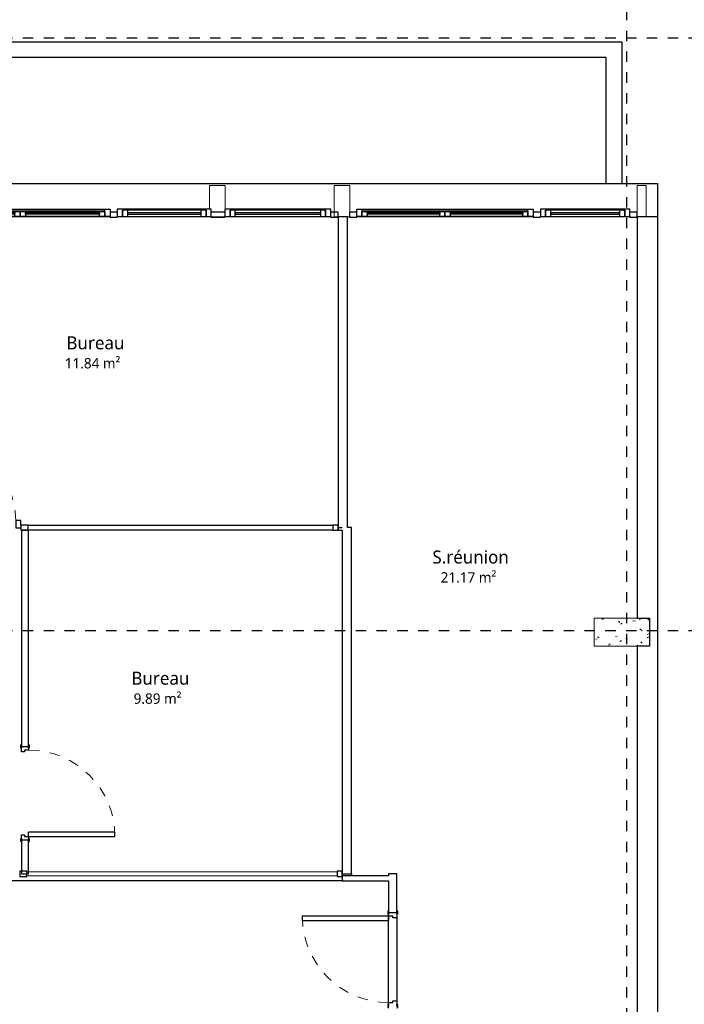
# Model space of a CAD drawing. Header units: metres. Extents: x -21.5 to 32.8, y -37.3 to -3.8.
# Tile 10 of 14: x 16.7 to 23.1, y -19.2 to -9.7. Entities that reach past the tile are written whole.
import ezdxf

# ---------------------------------------------------------------- set-up
doc = ezdxf.new("R2010")
doc.units = ezdxf.units.M
doc.linetypes.add('Ligne de quadrillage', pattern=[0.022225, 0.0127, -0.003175, 0.003175, -0.003175])
doc.linetypes.add('Tiret', pattern=[0.0025, 0.00125, -0.00125])
for name, color, linetype, lineweight in [('A-AREA-IDEN', 250, 'Continuous', 30), ('A-DOOR', 250, 'Continuous', 25), ('A-DOOR-FRAM', 250, 'Continuous', 25), ('A-FLOR', 250, 'Continuous', 25), ('A-GLAZ', 250, 'Continuous', 25), ('A-GLAZ-CURT', 250, 'Continuous', 18), ('A-GLAZ-CWMG', 250, 'Continuous', 18), ('A-WALL', 250, 'Continuous', 25), ('I-WALL', 250, 'Continuous', 25), ('S-COLS', 250, 'Continuous', 18), ('S-GRID', 250, 'Continuous', 30)]:
    doc.layers.add(name, color=color, linetype=linetype, lineweight=lineweight)
doc.styles.add('Trebuchet MS', font='trebuc.ttf', dxfattribs={"height": 0.125})
doc.styles.add('Trebuchet MS_2', font='trebuc.ttf', dxfattribs={"height": 0.1})

# ---------------------------------------------------------------- blocks, each defined once
blk = doc.blocks.new('MR 1 Vantail - MR 1 Vantail-607967-Niveau 2')
at = {"layer": 'A-GLAZ'}
for p, q in [((-0.37, 0.0268), (-0.43, 0.0268)), ((-0.43, 0.0268), (-0.43, -0.0432)), ((-0.33, 0.0168), (-0.38, 0.0168)), ((-0.38, 0.0168), (-0.38, -0.0432)), ((-0.38, -0.0432), (-0.38, 0.0168)), ((-0.38, 0.0168), (-0.37, 0.0168)), ((0.37, 0.0268), (-0.37, 0.0268)), ((-0.37, 0.0168), (-0.37, 0.0268)), ((0.33, 0.0168), (-0.33, 0.0168)), ((-0.33, -0.0432), (-0.33, 0.0168)), ((0.38, 0.0168), (0.33, 0.0168)), ((0.33, 0.0168), (0.33, -0.0432)), ((0.37, 0.0268), (0.37, 0.0168)), ((0.43, 0.0268), (0.37, 0.0268)), ((0.37, 0.0168), (0.38, 0.0168)), ((0.38, -0.0432), (0.38, 0.0168)), ((0.38, 0.0168), (0.38, -0.0432)), ((0.43, -0.0432), (0.43, 0.0268)), ((-0.43, -0.0432), (-0.38, -0.0432)), ((-0.38, -0.0432), (-0.33, -0.0432)), ((0.33, -0.0072), (-0.33, -0.0072)), ((-0.33, -0.0072), (-0.33, -0.0192)), ((-0.33, -0.0192), (0.33, -0.0192)), ((-0.33, -0.0432), (0.33, -0.0432)), ((0.33, -0.0192), (0.33, -0.0072)), ((0.33, -0.0432), (0.38, -0.0432)), ((0.38, -0.0432), (0.43, -0.0432))]:
    blk.add_line(p, q, dxfattribs=at)
blk = doc.blocks.new('MR 1 Vantail - MR 1 Vantail-568093-Niveau 2')
at = {"layer": 'A-GLAZ'}
for p, q in [((-0.4497, 0.0268), (-0.5097, 0.0268)), ((-0.5097, 0.0268), (-0.5097, -0.0432)), ((-0.4097, 0.0168), (-0.4597, 0.0168)), ((-0.4597, 0.0168), (-0.4597, -0.0432)), ((-0.4597, -0.0432), (-0.4597, 0.0168)), ((-0.4597, 0.0168), (-0.4497, 0.0168)), ((0.4497, 0.0268), (-0.4497, 0.0268)), ((-0.4497, 0.0168), (-0.4497, 0.0268)), ((0.4097, 0.0168), (-0.4097, 0.0168)), ((-0.4097, -0.0432), (-0.4097, 0.0168)), ((0.4597, 0.0168), (0.4097, 0.0168)), ((0.4097, 0.0168), (0.4097, -0.0432)), ((0.4497, 0.0268), (0.4497, 0.0168)), ((0.5097, 0.0268), (0.4497, 0.0268)), ((0.4497, 0.0168), (0.4597, 0.0168)), ((0.4597, -0.0432), (0.4597, 0.0168)), ((0.4597, 0.0168), (0.4597, -0.0432)), ((0.5097, -0.0432), (0.5097, 0.0268)), ((-0.5097, -0.0432), (-0.4597, -0.0432)), ((-0.4597, -0.0432), (-0.4097, -0.0432)), ((0.4097, -0.0072), (-0.4097, -0.0072)), ((-0.4097, -0.0072), (-0.4097, -0.0192)), ((-0.4097, -0.0192), (0.4097, -0.0192)), ((-0.4097, -0.0432), (0.4097, -0.0432)), ((0.4097, -0.0192), (0.4097, -0.0072)), ((0.4097, -0.0432), (0.4597, -0.0432)), ((0.4597, -0.0432), (0.5097, -0.0432))]:
    blk.add_line(p, q, dxfattribs=at)
blk = doc.blocks.new('MR2  - MR2 -564001-Niveau 2')
at = {"layer": 'A-GLAZ'}
for p, q in [((-0.8635, 0.0432), (-0.8135, 0.0432)), ((-0.8635, -0.0268), (-0.8635, 0.0432)), ((-0.8135, -0.0068), (-0.8135, 0.0432)), ((-0.8135, 0.0432), (-0.7635, 0.0432)), ((-0.8135, 0.0432), (-0.8135, -0.0168)), ((-0.7635, 0.0432), (-0.05, 0.0432)), ((-0.7635, 0.0432), (-0.7635, -0.0068)), ((-0.7635, 0.0072), (-0.7635, 0.0192)), ((-0.7635, 0.0192), (-0.05, 0.0192)), ((-0.05, 0.0072), (-0.7635, 0.0072)), ((-0.05, 0.0432), (0, 0.0432)), ((-0.05, -0.0068), (-0.05, 0.0432)), ((-0.05, 0.0192), (-0.05, 0.0072)), ((0, 0.0432), (0, -0.0068)), ((0, 0.0432), (0.05, 0.0432)), ((0, -0.0068), (0, 0.0432)), ((0.05, 0.0432), (0.7635, 0.0432)), ((0.05, 0.0432), (0.05, -0.0068)), ((0.05, 0.0072), (0.05, 0.0192)), ((0.05, 0.0192), (0.7635, 0.0192)), ((0.7635, 0.0072), (0.05, 0.0072)), ((0.7635, 0.0432), (0.8135, 0.0432)), ((0.7635, -0.0068), (0.7635, 0.0432)), ((0.7635, 0.0192), (0.7635, 0.0072)), ((0.8135, 0.0432), (0.8135, -0.0068)), ((0.8135, 0.0432), (0.8635, 0.0432)), ((0.8135, -0.0168), (0.8135, 0.0432)), ((0.8635, 0.0432), (0.8635, -0.0268)), ((-0.8035, -0.0268), (-0.8635, -0.0268)), ((-0.7635, -0.0068), (-0.8135, -0.0068)), ((-0.8135, -0.0168), (-0.8035, -0.0168)), ((-0.8035, -0.0168), (0.8035, -0.0168)), ((-0.8035, -0.0168), (-0.8035, -0.0268)), ((0.8035, -0.0268), (-0.8035, -0.0268)), ((-0.05, -0.0068), (-0.7635, -0.0068)), ((0, -0.0068), (-0.05, -0.0068)), ((0.05, -0.0068), (0, -0.0068)), ((0.7635, -0.0068), (0.05, -0.0068)), ((0.8135, -0.0068), (0.7635, -0.0068)), ((0.8035, -0.0168), (0.8135, -0.0168)), ((0.8035, -0.0268), (0.8035, -0.0168)), ((0.8635, -0.0268), (0.8035, -0.0268))]:
    blk.add_line(p, q, dxfattribs=at)
blk = doc.blocks.new('MR 1 Vantail - MR 1 Vantail-564172-Niveau 2')
at = {"layer": 'A-GLAZ'}
for p, q in [((-0.392, 0.0268), (-0.452, 0.0268)), ((-0.452, 0.0268), (-0.452, -0.0432)), ((-0.352, 0.0168), (-0.402, 0.0168)), ((-0.402, 0.0168), (-0.402, -0.0432)), ((-0.402, -0.0432), (-0.402, 0.0168)), ((-0.402, 0.0168), (-0.392, 0.0168)), ((0.392, 0.0268), (-0.392, 0.0268)), ((-0.392, 0.0168), (-0.392, 0.0268)), ((0.352, 0.0168), (-0.352, 0.0168)), ((-0.352, -0.0432), (-0.352, 0.0168)), ((0.402, 0.0168), (0.352, 0.0168)), ((0.352, 0.0168), (0.352, -0.0432)), ((0.392, 0.0268), (0.392, 0.0168)), ((0.452, 0.0268), (0.392, 0.0268)), ((0.392, 0.0168), (0.402, 0.0168)), ((0.402, -0.0432), (0.402, 0.0168)), ((0.402, 0.0168), (0.402, -0.0432)), ((0.452, -0.0432), (0.452, 0.0268)), ((-0.452, -0.0432), (-0.402, -0.0432)), ((-0.402, -0.0432), (-0.352, -0.0432)), ((0.352, -0.0072), (-0.352, -0.0072)), ((-0.352, -0.0072), (-0.352, -0.0192)), ((-0.352, -0.0192), (0.352, -0.0192)), ((-0.352, -0.0432), (0.352, -0.0432)), ((0.352, -0.0192), (0.352, -0.0072)), ((0.352, -0.0432), (0.402, -0.0432)), ((0.402, -0.0432), (0.452, -0.0432))]:
    blk.add_line(p, q, dxfattribs=at)
blk = doc.blocks.new('Meneau rectangulaire - 50 x 35 pvc gris-564003-Niveau 2')
at = {"layer": 'A-GLAZ-CWMG', "lineweight": 25}
for p, q in [((0, 0), (-0.07, 0)), ((0, -0.05), (0, 0)), ((-0.07, -0.0432), (-0.07, -0.05)), ((-0.07, -0.05), (0, -0.05))]:
    blk.add_line(p, q, dxfattribs=at)
blk = doc.blocks.new('Meneau rectangulaire - 50 x 35 pvc gris-563999-Niveau 2')
at = {"layer": 'A-GLAZ-CWMG', "lineweight": 25}
for p, q in [((-0.035, 0), (0.035, 0)), ((-0.035, -0.05), (-0.035, -0.0432)), ((0.035, -0.05), (-0.035, -0.05)), ((0.035, -0.0432), (0.035, -0.05))]:
    blk.add_line(p, q, dxfattribs=at)
blk = doc.blocks.new('Meneau rectangulaire - 50 x 65 pvc gris-564000-Niveau 2')
at = {"layer": 'A-GLAZ-CWMG', "lineweight": 25}
for p, q in [((-0.065, 0), (0.065, 0)), ((-0.065, -0.05), (-0.065, -0.0432)), ((0.065, -0.05), (-0.065, -0.05)), ((0.065, -0.0432), (0.065, -0.05))]:
    blk.add_line(p, q, dxfattribs=at)
blk = doc.blocks.new('Meneau rectangulaire - 50 x 35 pvc gris-607815-Niveau 2')
at = {"layer": 'A-GLAZ-CWMG', "lineweight": 25}
for p, q in [((0, 0), (-0.07, 0)), ((0, -0.05), (0, 0)), ((-0.07, -0.0432), (-0.07, -0.05)), ((-0.07, -0.05), (0, -0.05))]:
    blk.add_line(p, q, dxfattribs=at)
blk = doc.blocks.new('Meneau rectangulaire - 50 x 35 pvc gris-607816-Niveau 2')
at = {"layer": 'A-GLAZ-CWMG', "lineweight": 25}
for p, q in [((-0.07, 0), (0, 0)), ((0, 0), (0, -0.05)), ((-0.07, -0.05), (-0.07, -0.0432)), ((0, -0.05), (-0.07, -0.05))]:
    blk.add_line(p, q, dxfattribs=at)
blk = doc.blocks.new('Poteaux porteurs 74 - Poteaux porteurs 1-565346-Niveau 2')
at = {"layer": 'S-COLS'}
for p, q in [((14.5494, -11.3364), (14.3994, -11.3364)), ((14.3994, -11.3364), (14.3994, -11.5647)), ((14.5494, -11.5647), (14.5494, -11.3364)), ((14.3994, -11.6347), (14.3994, -11.6364)), ((14.3994, -11.6364), (14.5494, -11.6364)), ((14.5494, -11.6364), (14.5494, -11.6347))]:
    blk.add_line(p, q, dxfattribs=at)
blk = doc.blocks.new('Poteaux porteurs 75 - Poteaux porteurs 1-565365-Niveau 2')
at = {"layer": 'S-COLS'}
for p, q in [((14.5494, -11.3364), (14.3994, -11.3364)), ((14.3994, -11.3364), (14.3994, -11.6364)), ((14.5494, -11.6364), (14.5494, -11.3364)), ((14.3994, -11.6364), (14.5494, -11.6364))]:
    blk.add_line(p, q, dxfattribs=at)
blk = doc.blocks.new('Int_ Simple - PP _0_83m x 2_04m_-528616-Niveau 2')
at = {"layer": 'A-DOOR'}
for p, q in [((0.38, 0.87), (0.34, 0.87)), ((0.34, 0.87), (0.34, 0.04)), ((0.38, 0.04), (0.38, 0.87)), ((0.38, 0.04), (0.34, 0.04))]:
    blk.add_line(p, q, dxfattribs=at)
at = {"layer": 'A-DOOR', "lineweight": 35}
for p, q in [((-0.5, 0.04), (-0.5, 0.045)), ((-0.5, 0.045), (-0.47, 0.045)), ((-0.47, 0.04), (-0.485, 0.04)), ((-0.47, 0.045), (-0.47, 0.04)), ((0.4, 0.04), (0.4, 0.045)), ((0.4, 0.045), (0.43, 0.045)), ((0.415, 0.04), (0.4, 0.04)), ((0.43, 0.045), (0.43, 0.04)), ((-0.5, -0.045), (-0.5, -0.04)), ((-0.47, -0.045), (-0.5, -0.045)), ((-0.485, -0.04), (-0.47, -0.04)), ((-0.47, -0.04), (-0.47, -0.045)), ((0.4, -0.045), (0.4, -0.04)), ((0.4, -0.04), (0.415, -0.04)), ((0.43, -0.045), (0.4, -0.045)), ((0.43, -0.04), (0.43, -0.045))]:
    blk.add_line(p, q, dxfattribs=at)
at = {"layer": 'A-DOOR', "linetype": 'Tiret', "lineweight": 18}
blk.add_arc((0.38, 0.04), 0.83, 90, 180, dxfattribs=at)
at = {"layer": 'A-DOOR-FRAM'}
for p, q in [((-0.485, 0.04), (-0.45, 0.04)), ((-0.45, 0.04), (-0.45, 0)), ((0.38, 0.04), (0.415, 0.04)), ((0.38, 0), (0.38, 0.04)), ((-0.435, -0.04), (-0.485, -0.04)), ((-0.45, 0), (-0.435, 0)), ((-0.435, 0), (-0.435, -0.04)), ((0.365, 0), (0.38, 0)), ((0.365, -0.04), (0.365, 0)), ((0.415, -0.04), (0.365, -0.04))]:
    blk.add_line(p, q, dxfattribs=at)
blk = doc.blocks.new('Poteaux porteurs 90 - Poteaux porteurs 1-578809-Niveau 2')
at = {"layer": 'S-COLS'}
for p, q in [((22.6859, -11.3364), (22.5979, -11.3364)), ((22.5979, -11.3364), (22.5979, -11.6364)), ((22.6859, -11.6364), (22.6859, -11.3364)), ((22.5979, -11.6364), (22.6859, -11.6364))]:
    blk.add_line(p, q, dxfattribs=at)
blk = doc.blocks.new('Porte simple - Porte simple-579466-Niveau 2')
at = {"layer": 'A-DOOR'}
for p, q in [((-0.371, 0.8771), (-0.421, 0.8771)), ((-0.421, 0.8771), (-0.421, 0.035)), ((-0.371, 0.035), (-0.371, 0.8771)), ((-0.421, 0.035), (-0.371, 0.035))]:
    blk.add_line(p, q, dxfattribs=at)
at = {"layer": 'A-DOOR', "linetype": 'Tiret', "lineweight": 18}
blk.add_arc((-0.421, 0.035), 0.8421, 0.68044, 90, dxfattribs=at)
at = {"layer": 'A-DOOR-FRAM'}
for p, q in [((-0.421, 0.045), (-0.471, 0.045)), ((-0.471, 0.045), (-0.471, 0)), ((-0.421, -0.025), (-0.421, 0.045)), ((0.471, 0.045), (0.421, 0.045)), ((0.421, 0.045), (0.421, -0.025)), ((0.471, 0), (0.471, 0.045)), ((-0.471, -0.025), (-0.421, -0.025)), ((0.421, -0.025), (0.471, -0.025))]:
    blk.add_line(p, q, dxfattribs=at)
blk = doc.blocks.new('Panneau système - Vitré-579455-Niveau 2')
at = {"layer": 'A-GLAZ-CURT'}
for p, q in [((1.4649, 0.045), (-1.4649, 0.045)), ((-1.4649, 0.045), (-1.4649, 0.005)), ((-1.4649, 0.005), (1.4649, 0.005)), ((1.4649, 0.005), (1.4649, 0.045))]:
    blk.add_line(p, q, dxfattribs=at)
blk = doc.blocks.new('Meneau rectangulaire - 50 x 25mm-576818-Niveau 2')
at = {"layer": 'A-GLAZ-CWMG', "lineweight": 25}
for p, q in [((0, 0), (-0.05, 0)), ((-0.05, 0), (-0.05, -0.05)), ((0, -0.05), (0, 0)), ((-0.05, -0.05), (0, -0.05))]:
    blk.add_line(p, q, dxfattribs=at)
blk = doc.blocks.new('Meneau rectangulaire - 50 x 35-572450-Niveau 2')
at = {"layer": 'A-GLAZ-CWMG', "lineweight": 25}
for p, q in [((-0.035, 0), (0.035, 0)), ((-0.035, -0.05), (-0.035, 0)), ((0.035, 0), (0.035, -0.05)), ((0.035, -0.05), (-0.035, -0.05))]:
    blk.add_line(p, q, dxfattribs=at)
blk = doc.blocks.new('Meneau rectangulaire - 50 x 25mm-579451-Niveau 2')
at = {"layer": 'A-GLAZ-CWMG'}
for p, q in [((16.7431, -14.6024), (19.6728, -14.6024)), ((19.6728, -14.6524), (16.7471, -14.6524))]:
    blk.add_line(p, q, dxfattribs=at)
blk = doc.blocks.new('Int_ Simple - PP _0_83m x 2_04m_-492363-Niveau 2')
at = {"layer": 'A-DOOR'}
for p, q in [((0.38, 0.865), (0.34, 0.865)), ((0.34, 0.865), (0.34, 0.035)), ((0.38, 0.035), (0.38, 0.865)), ((0.38, 0.035), (0.34, 0.035))]:
    blk.add_line(p, q, dxfattribs=at)
at = {"layer": 'A-DOOR', "lineweight": 35}
for p, q in [((-0.5, 0.035), (-0.5, 0.04)), ((-0.5, 0.04), (-0.47, 0.04)), ((-0.47, 0.035), (-0.485, 0.035)), ((-0.47, 0.04), (-0.47, 0.035)), ((0.4, 0.035), (0.4, 0.04)), ((0.4, 0.04), (0.43, 0.04)), ((0.415, 0.035), (0.4, 0.035)), ((0.43, 0.04), (0.43, 0.035)), ((-0.5, -0.04), (-0.5, -0.035)), ((-0.47, -0.04), (-0.5, -0.04)), ((-0.485, -0.035), (-0.47, -0.035)), ((-0.47, -0.035), (-0.47, -0.04)), ((0.4, -0.04), (0.4, -0.035)), ((0.4, -0.035), (0.415, -0.035)), ((0.43, -0.04), (0.4, -0.04)), ((0.43, -0.035), (0.43, -0.04))]:
    blk.add_line(p, q, dxfattribs=at)
at = {"layer": 'A-DOOR', "linetype": 'Tiret', "lineweight": 18}
blk.add_arc((0.38, 0.035), 0.83, 90, 180, dxfattribs=at)
at = {"layer": 'A-DOOR-FRAM'}
for p, q in [((-0.485, 0.035), (-0.45, 0.035)), ((-0.45, 0.035), (-0.45, -0.005)), ((0.38, 0.035), (0.415, 0.035)), ((0.38, -0.005), (0.38, 0.035)), ((-0.435, -0.035), (-0.485, -0.035)), ((-0.45, -0.005), (-0.435, -0.005)), ((-0.435, -0.005), (-0.435, -0.035)), ((0.365, -0.005), (0.38, -0.005)), ((0.365, -0.035), (0.365, -0.005)), ((0.415, -0.035), (0.365, -0.035))]:
    blk.add_line(p, q, dxfattribs=at)
blk = doc.blocks.new('Panneau système - Vitré-576815-Niveau 2')
at = {"layer": 'A-GLAZ-CURT'}
for p, q in [((1.4905, 0.045), (-1.4905, 0.045)), ((-1.4905, 0.045), (-1.4905, 0.005)), ((-1.4905, 0.005), (1.4905, 0.005)), ((1.4905, 0.005), (1.4905, 0.045))]:
    blk.add_line(p, q, dxfattribs=at)
blk = doc.blocks.new('MR2  - MR2 -607977-Niveau 2')
at = {"layer": 'A-GLAZ'}
for p, q in [((-0.8481, 0.0432), (-0.7981, 0.0432)), ((-0.8481, -0.0268), (-0.8481, 0.0432)), ((-0.7981, -0.0068), (-0.7981, 0.0432)), ((-0.7981, 0.0432), (-0.7481, 0.0432)), ((-0.7981, 0.0432), (-0.7981, -0.0168)), ((-0.7481, 0.0432), (-0.05, 0.0432)), ((-0.7481, 0.0432), (-0.7481, -0.0068)), ((-0.7481, 0.0072), (-0.7481, 0.0192)), ((-0.7481, 0.0192), (-0.05, 0.0192)), ((-0.05, 0.0072), (-0.7481, 0.0072)), ((-0.05, 0.0432), (0, 0.0432)), ((-0.05, -0.0068), (-0.05, 0.0432)), ((-0.05, 0.0192), (-0.05, 0.0072)), ((0, 0.0432), (0, -0.0068)), ((0, 0.0432), (0.05, 0.0432)), ((0, -0.0068), (0, 0.0432)), ((0.05, 0.0432), (0.7481, 0.0432)), ((0.05, 0.0432), (0.05, -0.0068)), ((0.05, 0.0072), (0.05, 0.0192)), ((0.05, 0.0192), (0.7481, 0.0192)), ((0.7481, 0.0072), (0.05, 0.0072)), ((0.7481, 0.0432), (0.7981, 0.0432)), ((0.7481, -0.0068), (0.7481, 0.0432)), ((0.7481, 0.0192), (0.7481, 0.0072)), ((0.7981, 0.0432), (0.7981, -0.0068)), ((0.7981, 0.0432), (0.8481, 0.0432)), ((0.7981, -0.0168), (0.7981, 0.0432)), ((0.8481, 0.0432), (0.8481, -0.0268)), ((-0.7881, -0.0268), (-0.8481, -0.0268)), ((-0.7481, -0.0068), (-0.7981, -0.0068)), ((-0.7981, -0.0168), (-0.7881, -0.0168)), ((-0.7881, -0.0168), (0.7881, -0.0168)), ((-0.7881, -0.0168), (-0.7881, -0.0268)), ((0.7881, -0.0268), (-0.7881, -0.0268)), ((-0.05, -0.0068), (-0.7481, -0.0068)), ((0, -0.0068), (-0.05, -0.0068)), ((0.05, -0.0068), (0, -0.0068)), ((0.7481, -0.0068), (0.05, -0.0068)), ((0.7981, -0.0068), (0.7481, -0.0068)), ((0.7881, -0.0168), (0.7981, -0.0168)), ((0.7881, -0.0268), (0.7881, -0.0168)), ((0.8481, -0.0268), (0.7881, -0.0268))]:
    blk.add_line(p, q, dxfattribs=at)
blk = doc.blocks.new('Meneau rectangulaire - 50 x 35-607929-Niveau 2')
at = {"layer": 'A-GLAZ-CWMG', "lineweight": 25}
for p, q in [((-0.035, 0), (0.035, 0)), ((-0.035, -0.05), (-0.035, -0.0432)), ((0.035, -0.05), (-0.035, -0.05)), ((0.035, -0.0432), (0.035, -0.05))]:
    blk.add_line(p, q, dxfattribs=at)

msp = doc.modelspace()

# ---------------------------------------------------------------- hatches: boundary and pattern name
at = {"layer": 'S-COLS'}
h = msp.add_hatch(dxfattribs=at)
h.set_pattern_fill('FP_2', color=256, style=0, pattern_type=2)
h.set_pattern_definition([(50, (0, 0), (0.3647987, -0.031967), [0.038, -0.419]), (355, (0, 0), (-0.070921, 0.382637), [0.03, -0.335]), (100.451, (0.03, -0.003), (0.294358, 0.3502047), [0.032, -0.356]), (46.184, (0, 0.102), (0.542072, -0.083569), [0.057, -0.629]), (96.636, (0.045, 0.095), (0.474956, 0.495204), [0.049, -0.534]), (351.184, (0, 0.102), (0.47449, 0.495128), [0.046, -0.503]), (21, (0.051, 0.076), (0.3035623, -0.204817), [0.038, -0.419]), (326, (0.051, 0.076), (0.1234774, 0.369045), [0.03, -0.335]), (71.451, (0.076, 0.059), (0.427234, 0.1635883), [0.032, -0.356]), (37.5, (0, 0), (0.0065432, 0.16888217), [0.017, -0.314, 0.017, -0.324, -0.337]), (37.5, (0, 0), (0.0065432, 0.16888217), [-0.672, 0.017, -0.32]), (7.5, (0, 0), (0.1340145, 0.2002052), [0.017, -0.177, 0.017, -0.307, -0.128]), (7.5, (0, 0), (0.1340145, 0.2002052), [-0.518, 0.017, -0.112]), (327.5, (-0.113, 0), (0.27126974, -0.0115642), [0.017, -0.11, 0.017, -0.379, -0.526]), (327.5, (-0.113, 0), (0.27126974, -0.0115642), [-0.523, 0.017, -0.509]), (317.5, (-0.164, 0), (0.2964495, 0.0511634), [0.017, -0.148, 0.017, -0.246, -0.373]), (317.5, (-0.164, 0), (0.2964495, 0.0511634), [-0.428, 0.017, -0.357])])
h.paths.add_polyline_path([(22.7159, -15.7679), (22.7159, -15.4979), (22.1859, -15.4979), (22.1859, -15.7679), (22.5979, -15.7679)])

# ---------------------------------------------------------------- linework, layer by layer
at = {"layer": 'A-FLOR'}
for p, q in [((19.8521, -17.9553), (19.8521, -17.9749)), ((19.7621, -18.0249), (12.1555, -18.0249)), ((20.2084, -19.1935), (20.2084, -18.3635)), ((20.2884, -18.3785), (20.2884, -19.1785))]:
    msp.add_line(p, q, dxfattribs=at)
at = {"layer": 'A-WALL'}
for p, q in [((11.581, -9.9546), (22.4496, -9.9546)), ((22.4496, -9.9546), (22.4496, -11.3164)), ((22.2996, -10.1046), (11.581, -10.1046)), ((22.2996, -11.3164), (22.2996, -10.1046)), ((11.581, -11.3164), (22.7979, -11.3164)), ((22.7979, -24.0271), (22.7979, -11.3164)), ((17.5294, -11.6364), (15.8024, -11.6364)), ((18.4854, -11.6364), (17.5994, -11.6364)), ((19.6528, -11.6364), (18.6354, -11.6364)), ((21.5979, -11.6364), (19.9018, -11.6364)), ((22.5279, -11.6364), (21.6679, -11.6364)), ((22.5979, -11.6364), (22.5979, -15.4979)), ((22.7979, -11.6364), (22.5979, -11.6364)), ((19.7228, -14.6264), (19.7621, -14.6264)), ((22.5979, -15.4979), (22.7159, -15.4979)), ((22.7159, -15.4979), (22.7159, -15.7679)), ((22.5979, -15.7679), (22.5979, -19.6032)), ((22.7159, -15.7679), (22.5979, -15.7679))]:
    msp.add_line(p, q, dxfattribs=at)
at = {"layer": 'I-WALL'}
for p, q in [((19.7228, -11.6364), (19.7228, -14.6514)), ((19.8128, -11.6364), (19.7228, -11.6364)), ((19.8128, -14.6264), (19.8128, -11.6364)), ((16.7471, -14.6524), (16.6771, -14.6524)), ((16.6771, -14.6524), (16.6771, -16.7313)), ((16.7471, -16.7313), (16.7471, -14.6524)), ((19.7228, -14.6514), (19.7621, -14.6514)), ((19.7621, -14.6514), (19.7621, -17.9553)), ((19.8521, -14.6264), (19.8128, -14.6264)), ((19.8521, -17.9553), (19.8521, -14.6264)), ((16.6771, -16.7313), (16.7471, -16.7313)), ((16.7471, -17.6313), (16.6771, -17.6313)), ((16.6771, -17.6313), (16.6771, -17.9553)), ((16.7471, -17.9553), (16.7471, -17.6313)), ((16.6771, -17.9553), (16.7471, -17.9553)), ((19.7621, -17.9553), (19.8521, -17.9553)), ((20.2084, -17.9749), (19.7621, -17.9749)), ((19.7621, -17.9749), (19.7621, -18.0249)), ((20.2884, -17.9553), (20.2084, -17.9553)), ((20.2084, -17.9553), (20.2084, -17.9749)), ((20.2884, -18.3285), (20.2884, -17.9553)), ((19.7621, -18.0249), (20.2084, -18.0249)), ((20.2084, -18.0249), (20.2084, -18.3285)), ((20.2084, -18.3285), (20.2884, -18.3285))]:
    msp.add_line(p, q, dxfattribs=at)
at = {"layer": 'S-COLS'}
for p, q in [((22.5979, -15.4979), (22.1859, -15.4979)), ((22.1859, -15.4979), (22.1859, -15.7679)), ((22.7159, -15.4979), (22.5979, -15.4979)), ((22.7159, -15.7679), (22.7159, -15.4979)), ((22.1859, -15.7679), (22.5979, -15.7679)), ((22.5979, -15.7679), (22.7159, -15.7679))]:
    msp.add_line(p, q, dxfattribs=at)
at = {"layer": 'S-GRID', "linetype": 'Ligne de quadrillage'}
for p, q in [((22.4986, -37.3469), (22.4986, -4.4509)), ((-21.5083, -9.9146), (32.1236, -9.9146)), ((-21.5083, -15.6159), (32.1236, -15.6159))]:
    msp.add_line(p, q, dxfattribs=at)

# ---------------------------------------------------------------- block references
at = {"layer": 'A-DOOR'}
msp.add_blockref('Porte simple - Porte simple-579466-Niveau 2', (16.2021, -14.6024), dxfattribs=at)
for name, p, rotation in [('Int_ Simple - PP _0_83m x 2_04m_-492363-Niveau 2', (16.7121, -17.2163), 270), ('Int_ Simple - PP _0_83m x 2_04m_-528616-Niveau 2', (20.2484, -18.7435), 90)]:
    msp.add_blockref(name, p, dxfattribs=dict(at, rotation=rotation))
at = {"layer": 'A-GLAZ', "rotation": 180}
for name, p in [('MR2  - MR2 -564001-Niveau 2', (16.6659, -11.5914)), ('MR2  - MR2 -607977-Niveau 2', (20.7499, -11.5914))]:
    msp.add_blockref(name, p, dxfattribs=at)
at = {"layer": 'A-GLAZ'}
for name, p in [('MR 1 Vantail - MR 1 Vantail-564172-Niveau 2', (18.0514, -11.5914)), ('MR 1 Vantail - MR 1 Vantail-568093-Niveau 2', (19.1431, -11.5914)), ('MR 1 Vantail - MR 1 Vantail-607967-Niveau 2', (22.0979, -11.5914))]:
    msp.add_blockref(name, p, dxfattribs=at)
at = {"layer": 'A-GLAZ-CURT', "rotation": 180}
for name, p in [('Panneau système - Vitré-579455-Niveau 2', (18.2079, -14.6024)), ('Panneau système - Vitré-576815-Niveau 2', (18.2216, -17.9313))]:
    msp.add_blockref(name, p, dxfattribs=at)
at = {"layer": 'A-GLAZ-CWMG', "extrusion": (0, 0, -1)}
for name, p in [('Meneau rectangulaire - 50 x 35 pvc gris-563999-Niveau 2', (-17.5644, -11.5914)), ('Meneau rectangulaire - 50 x 65 pvc gris-564000-Niveau 2', (-18.5684, -11.5914)), ('Meneau rectangulaire - 50 x 35 pvc gris-607816-Niveau 2', (-19.8318, -11.5914)), ('Meneau rectangulaire - 50 x 35-607929-Niveau 2', (-21.6329, -11.5914)), ('Meneau rectangulaire - 50 x 35-572450-Niveau 2', (-16.7081, -14.6024)), ('Meneau rectangulaire - 50 x 35-572450-Niveau 2', (-16.6961, -17.9313))]:
    msp.add_blockref(name, p, dxfattribs=at)
at = {"layer": 'A-GLAZ-CWMG'}
for name, p in [('Meneau rectangulaire - 50 x 35 pvc gris-564003-Niveau 2', (19.7228, -11.5914)), ('Meneau rectangulaire - 50 x 35 pvc gris-607815-Niveau 2', (22.5979, -11.5914)), ('Meneau rectangulaire - 50 x 25mm-579451-Niveau 2', (0, 0)), ('Meneau rectangulaire - 50 x 25mm-576818-Niveau 2', (19.7228, -14.6024)), ('Meneau rectangulaire - 50 x 25mm-576818-Niveau 2', (19.7621, -17.9313))]:
    msp.add_blockref(name, p, dxfattribs=at)
at = {"layer": 'S-COLS'}
for name, p in [('Poteaux porteurs 74 - Poteaux porteurs 1-565346-Niveau 2', (4.086, 0)), ('Poteaux porteurs 75 - Poteaux porteurs 1-565365-Niveau 2', (5.286, 0)), ('Poteaux porteurs 90 - Poteaux porteurs 1-578809-Niveau 2', (0, 0))]:
    msp.add_blockref(name, p, dxfattribs=at)

# ---------------------------------------------------------------- texts
at = {"layer": 'A-AREA-IDEN', "attachment_point": 1}
for s, insert, char_height, width, style in [('Bureau', (17.1106, -12.7868), 0.125, 0.665401, 'Trebuchet MS'), ('11.84 m²', (17.0941, -12.9954), 0.1, 0.705485, 'Trebuchet MS_2'), ('S.réunion', (20.6293, -14.8468), 0.125, 0.89789, 'Trebuchet MS'), ('21.17 m²', (20.7085, -15.0553), 0.1, 0.705485, 'Trebuchet MS_2'), ('Bureau', (17.7351, -16.0121), 0.125, 0.665401, 'Trebuchet MS'), ('9.89 m²', (17.7566, -16.2207), 0.1, 0.613291, 'Trebuchet MS_2')]:
    msp.add_mtext(s, dxfattribs=dict(at, insert=insert, char_height=char_height, width=width, style=style))

doc.saveas('drawing.dxf')
